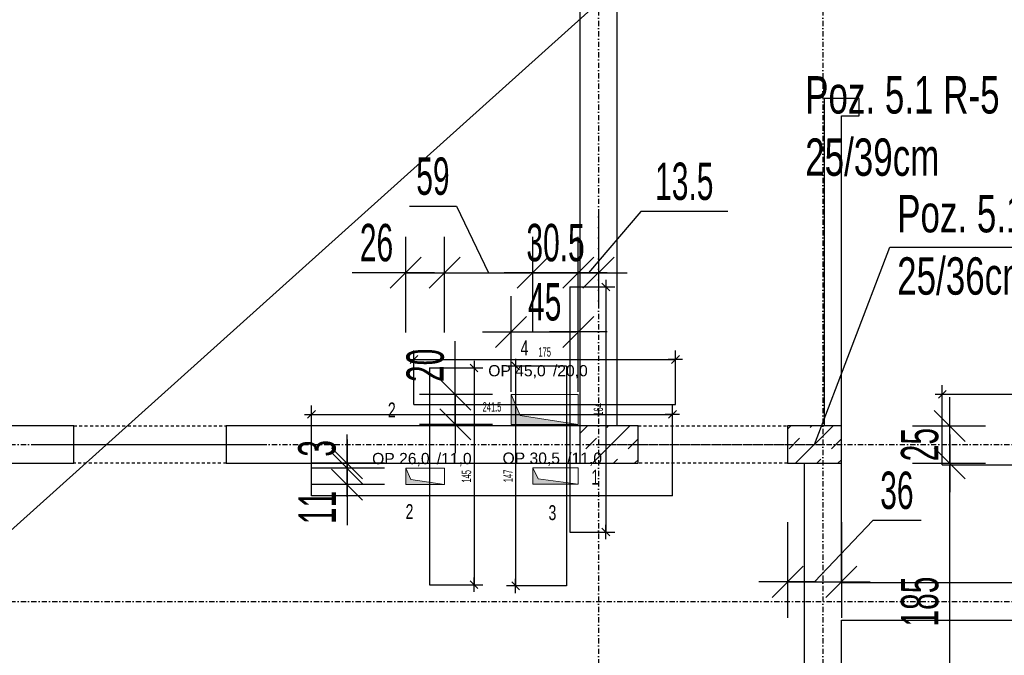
# Model space of a CAD drawing. Header units: millimetres. Extents: x 4959 to 18685, y -2779 to 1721.
# Tile 37 of 41: x 16785 to 17444, y -298 to 127. Entities that reach past the tile are written whole.
import ezdxf

# ---------------------------------------------------------------- set-up
doc = ezdxf.new("R2010")
doc.units = ezdxf.units.MM
doc.header["$LTSCALE"] = 10
doc.linetypes.add('MO', pattern=[0.7, 0.35, -0.17, 0.01, -0.17])
doc.linetypes.add('MP', pattern=[0.36, 0.2, -0.16])
for name, color, linetype in [('BA_szr', 1, 'Continuous'), ('BA_wym', 1, 'Continuous'), ('BD_lpm', 1, 'MP'), ('BD_osm', 1, 'MO'), ('BD_wic', 1, 'Continuous'), ('BD_wig', 3, 'Continuous'), ('BZ_odn', 1, 'Continuous'), ('BZ_txs', 2, 'Continuous')]:
    doc.layers.add(name, color=color, linetype=linetype)
doc.layers.add('Nowe_A-Przebicia_Nr_pióra__1', color=7, linetype='Continuous', lineweight=13)
doc.layers.add('Nowe_A-Przebicia_Nr_pióra__102', color=7, linetype='Continuous', lineweight=5, true_color=0xcccccc)
doc.styles.add('BIKTS', font='bikromsw.shx', dxfattribs={"width": 0.8})
doc.styles.add('BIKWYM', font='bikromsw.shx', dxfattribs={"width": 0.6})
doc.styles.add('STYL_AUTOMATYCZNY_1', font='arial.ttf')
doc.dimstyles.new('BA_KR_100_cm', dxfattribs={"dimtxt": 25, "dimasz": 1.666667, "dimexe": 24, "dimexo": 0, "dimgap": 0, "dimtad": 0, "dimdec": 1, "dimrnd": 0.5, "dimzin": 9, "dimdsep": 46, "dimtxsty": 'BIKWYM', "dimblk": 'WYM-KR', "dimcen": 0, "dimdle": 20, "dimclrd": 256, "dimclre": 256, "dimclrt": 2, "dimadec": 0, "dimazin": 0, "dimtfac": 0.033333, "dimtdec": 1, "dimtmove": 0, "dimatfit": 3, "dimldrblk": 'WYM-KR', "dimfxl": 25, "dimfxlon": 1, "dimtvp": 0.8, "dimtolj": 1, "dimarcsym": 0})
doc.dimstyles.new('BA_KR_25_cm', dxfattribs={"dimscale": 0.25, "dimtxt": 25, "dimasz": 1.666667, "dimexe": 24, "dimexo": 0, "dimgap": 0, "dimtad": 0, "dimdec": 1, "dimrnd": 0.5, "dimzin": 9, "dimdsep": 46, "dimtxsty": 'BIKWYM', "dimblk": 'WYM-KR', "dimcen": 0, "dimdle": 20, "dimclrd": 256, "dimclre": 256, "dimclrt": 7, "dimadec": 0, "dimazin": 0, "dimtfac": 0.033333, "dimtdec": 1, "dimtmove": 0, "dimatfit": 3, "dimldrblk": 'WYM-KR', "dimfxl": 1, "dimtvp": 0.8, "dimtolj": 1, "dimarcsym": 0})
doc.dimstyles.new('BZ_ST_100_cm', dxfattribs={"dimtxt": 25, "dimasz": 1.666667, "dimexe": 24, "dimexo": 0, "dimgap": 0, "dimtad": 0, "dimdec": 1, "dimrnd": 0.5, "dimdsep": 46, "dimtxsty": 'BIKWYM', "dimblk": 'WYM-ST', "dimcen": 0, "dimdle": 20, "dimclrd": 256, "dimclre": 256, "dimclrt": 7, "dimadec": 0, "dimazin": 0, "dimtfac": 0.033333, "dimtdec": 1, "dimtix": 1, "dimtmove": 2, "dimatfit": 3, "dimldrblk": 'WYM-ST', "dimfxl": 25, "dimfxlon": 1, "dimtvp": 0.8, "dimtolj": 1, "dimtzin": 0, "dimarcsym": 0})

# ---------------------------------------------------------------- blocks, each defined once
blk = doc.blocks.new('WYM-KR')
at = {"color": 7, "linetype": 'ByBlock'}
blk.add_line((6.24, 6.24), (-6.24, -6.24), dxfattribs=at)
at = {"linetype": 'ByBlock'}
blk.add_line((11.52, 0), (-11.52, 0), dxfattribs=at)
blk = doc.blocks.new('*D429')
at = {"layer": 'BA_wym', "lineweight": -2}
for p, q in [((17298.96, -208.7), (17298.96, -272.7)), ((17355.91, -207.61), (17316.96, -248.7)), ((17334.96, -208.7), (17334.96, -272.7)), ((17388.29, -207.61), (17355.91, -207.61)), ((17297.29, -248.7), (17295.63, -248.7)), ((17298.96, -248.7), (17334.96, -248.7)), ((17336.63, -248.7), (17338.29, -248.7))]:
    blk.add_line(p, q, dxfattribs=at)
at = {"layer": 'Defpoints', "color": 0}
for p in [(17298.96, -169.39), (17334.96, -169.39), (17334.96, -248.7)]:
    blk.add_point(p, dxfattribs=at)
at = {"layer": 'BA_wym', "lineweight": -2, "xscale": 1.666666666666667, "yscale": 1.666666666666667, "zscale": 1.666666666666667}
blk.add_blockref('WYM-KR', (17298.96, -248.7), dxfattribs=at)
at = {"layer": 'BA_wym', "lineweight": -2, "xscale": 1.666666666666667, "yscale": 1.666666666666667, "zscale": 1.666666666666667, "rotation": 180}
blk.add_blockref('WYM-KR', (17334.96, -248.7), dxfattribs=at)
at = {"layer": 'BA_wym', "color": 2, "insert": (17372.1, -187.61), "char_height": 25, "attachment_point": 5, "style": 'BIKWYM'}
blk.add_mtext('\\A1;36', dxfattribs=at)
blk = doc.blocks.new('*D435')
at = {"layer": 'BA_wym', "lineweight": -2}
for p, q in [((17382.48, -144.39), (17431.48, -144.39)), ((17407.48, -142.72), (17407.48, -141.05)), ((17407.48, -169.39), (17407.48, -144.39)), ((17382.48, -169.39), (17431.48, -169.39)), ((17407.48, -171.05), (17407.48, -172.72))]:
    blk.add_line(p, q, dxfattribs=at)
at = {"layer": 'Defpoints', "color": 0}
for p in [(17334.96, -144.39), (17407.48, -144.39), (17334.96, -169.39)]:
    blk.add_point(p, dxfattribs=at)
at = {"layer": 'BA_wym', "lineweight": -2, "xscale": 1.666666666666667, "yscale": 1.666666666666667, "zscale": 1.666666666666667}
for p, rotation in [((17407.48, -144.39), 270), ((17407.48, -169.39), 90)]:
    blk.add_blockref('WYM-KR', p, dxfattribs=dict(at, rotation=rotation))
at = {"layer": 'BA_wym', "color": 2, "insert": (17387.48, -156.89), "char_height": 25, "attachment_point": 5, "rotation": 90, "style": 'BIKWYM'}
blk.add_mtext('\\A1;25', dxfattribs=at)
blk = doc.blocks.new('*D436')
at = {"layer": 'BA_wym', "lineweight": -2}
for p, q in [((17382.48, -169.39), (17431.48, -169.39)), ((17407.48, -352.72), (17407.48, -171.05)), ((17382.48, -354.39), (17431.48, -354.39))]:
    blk.add_line(p, q, dxfattribs=at)
at = {"layer": 'Defpoints', "color": 0}
for p in [(17334.96, -169.39), (17407.48, -169.39), (17334.96, -354.39)]:
    blk.add_point(p, dxfattribs=at)
at = {"layer": 'BA_wym', "lineweight": -2, "xscale": 1.666666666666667, "yscale": 1.666666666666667, "zscale": 1.666666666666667}
for p, rotation in [((17407.48, -169.39), 90), ((17407.48, -354.39), 270)]:
    blk.add_blockref('WYM-KR', p, dxfattribs=dict(at, rotation=rotation))
at = {"layer": 'BA_wym', "color": 2, "insert": (17387.48, -261.89), "char_height": 25, "attachment_point": 5, "rotation": 90, "style": 'BIKWYM'}
blk.add_mtext('\\A1;185', dxfattribs=at)
blk = doc.blocks.new('WYM-ST')
blk.add_hatch(color=256).paths.add_polyline_path([(-13, 2.88), (0, 0), (-13, -2.88)])
blk.add_lwpolyline([(0, 0), (-13, 2.88), (-13, -2.88), (0, 0)])
blk = doc.blocks.new('*D473')
at = {"layer": 'BA_wym', "lineweight": -2}
for p, q in [((17113.96, -121.52), (17113.96, -57.52)), ((17158.96, -121.52), (17158.96, -57.52)), ((17115.63, -81.52), (17157.29, -81.52))]:
    blk.add_line(p, q, dxfattribs=at)
at = {"layer": 'Defpoints', "color": 0}
for p in [(17158.96, -81.52), (17113.96, -123.39), (17158.96, -123.39)]:
    blk.add_point(p, dxfattribs=at)
at = {"layer": 'BA_wym', "lineweight": -2, "xscale": 1.666666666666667, "yscale": 1.666666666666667, "zscale": 1.666666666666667, "rotation": 180}
blk.add_blockref('WYM-KR', (17113.96, -81.52), dxfattribs=at)
at = {"layer": 'BA_wym', "lineweight": -2, "xscale": 1.666666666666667, "yscale": 1.666666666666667, "zscale": 1.666666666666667}
blk.add_blockref('WYM-KR', (17158.96, -81.52), dxfattribs=at)
at = {"layer": 'BA_wym', "color": 2, "insert": (17136.46, -61.52), "char_height": 25, "attachment_point": 5, "style": 'BIKWYM'}
blk.add_mtext('\\A1;45', dxfattribs=at)
blk = doc.blocks.new('*D474')
at = {"layer": 'BA_wym', "lineweight": -2}
for p, q in [((17043.46, -81.91), (17043.46, -17.91)), ((17069.46, -81.91), (17069.46, -17.91)), ((17041.79, -41.91), (17007.75, -41.91)), ((17043.46, -41.91), (17069.46, -41.91)), ((17071.13, -41.91), (17072.79, -41.91))]:
    blk.add_line(p, q, dxfattribs=at)
at = {"layer": 'Defpoints', "color": 0}
for p in [(17069.46, -41.91), (17043.46, -183.64), (17069.46, -183.61)]:
    blk.add_point(p, dxfattribs=at)
at = {"layer": 'BA_wym', "lineweight": -2, "xscale": 1.666666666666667, "yscale": 1.666666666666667, "zscale": 1.666666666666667}
blk.add_blockref('WYM-KR', (17043.46, -41.91), dxfattribs=at)
at = {"layer": 'BA_wym', "lineweight": -2, "xscale": 1.666666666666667, "yscale": 1.666666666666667, "zscale": 1.666666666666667, "rotation": 180}
blk.add_blockref('WYM-KR', (17069.46, -41.91), dxfattribs=at)
at = {"layer": 'BA_wym', "color": 2, "insert": (17023.94, -21.91), "char_height": 25, "attachment_point": 5, "style": 'BIKWYM'}
blk.add_mtext('\\A1;26', dxfattribs=at)
blk = doc.blocks.new('*D475')
at = {"layer": 'BA_wym', "lineweight": -2}
for p, q in [((17045.96, 2.54), (17077.39, 2.54)), ((17077.39, 2.54), (17098.96, -41.91)), ((17069.46, -81.91), (17069.46, -17.91)), ((17128.46, -81.91), (17128.46, -17.91)), ((17071.13, -41.91), (17126.79, -41.91))]:
    blk.add_line(p, q, dxfattribs=at)
at = {"layer": 'Defpoints', "color": 0}
for p in [(17128.46, -41.91), (17069.46, -183.61), (17128.46, -183.36)]:
    blk.add_point(p, dxfattribs=at)
at = {"layer": 'BA_wym', "lineweight": -2, "xscale": 1.666666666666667, "yscale": 1.666666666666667, "zscale": 1.666666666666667, "rotation": 180}
blk.add_blockref('WYM-KR', (17069.46, -41.91), dxfattribs=at)
at = {"layer": 'BA_wym', "lineweight": -2, "xscale": 1.666666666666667, "yscale": 1.666666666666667, "zscale": 1.666666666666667}
blk.add_blockref('WYM-KR', (17128.46, -41.91), dxfattribs=at)
at = {"layer": 'BA_wym', "color": 2, "insert": (17061.68, 22.54), "char_height": 25, "attachment_point": 5, "style": 'BIKWYM'}
blk.add_mtext('\\A1;59', dxfattribs=at)
blk = doc.blocks.new('*D476')
at = {"layer": 'BA_wym', "lineweight": -2}
for p, q in [((17128.46, -81.91), (17128.46, -17.91)), ((17158.96, -81.91), (17158.96, -17.91)), ((17126.79, -41.91), (17125.13, -41.91)), ((17128.46, -41.91), (17158.96, -41.91)), ((17160.63, -41.91), (17162.3, -41.91))]:
    blk.add_line(p, q, dxfattribs=at)
at = {"layer": 'Defpoints', "color": 0}
for p in [(17158.96, -41.91), (17158.96, -172.36), (17128.46, -183.36)]:
    blk.add_point(p, dxfattribs=at)
at = {"layer": 'BA_wym', "lineweight": -2, "xscale": 1.666666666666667, "yscale": 1.666666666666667, "zscale": 1.666666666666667}
blk.add_blockref('WYM-KR', (17128.46, -41.91), dxfattribs=at)
at = {"layer": 'BA_wym', "lineweight": -2, "xscale": 1.666666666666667, "yscale": 1.666666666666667, "zscale": 1.666666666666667, "rotation": 180}
blk.add_blockref('WYM-KR', (17158.96, -41.91), dxfattribs=at)
at = {"layer": 'BA_wym', "color": 2, "insert": (17143.71, -21.91), "char_height": 25, "attachment_point": 5, "style": 'BIKWYM'}
blk.add_mtext('\\A1;30.5', dxfattribs=at)
blk = doc.blocks.new('*D477')
at = {"layer": 'BA_wym', "lineweight": -2}
for p, q in [((17200.8, -0.9), (17165.71, -41.91)), ((17172.46, -1.91), (17172.46, -65.91)), ((17258.89, -0.9), (17200.8, -0.9)), ((17158.96, -81.91), (17158.96, -17.91)), ((17157.3, -41.91), (17155.63, -41.91)), ((17158.96, -41.91), (17172.46, -41.91)), ((17174.13, -41.91), (17175.79, -41.91))]:
    blk.add_line(p, q, dxfattribs=at)
at = {"layer": 'Defpoints', "color": 0}
for p in [(17172.46, 48.03), (17172.46, -41.91), (17158.96, -172.36)]:
    blk.add_point(p, dxfattribs=at)
at = {"layer": 'BA_wym', "lineweight": -2, "xscale": 1.666666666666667, "yscale": 1.666666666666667, "zscale": 1.666666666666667}
blk.add_blockref('WYM-KR', (17158.96, -41.91), dxfattribs=at)
at = {"layer": 'BA_wym', "lineweight": -2, "xscale": 1.666666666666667, "yscale": 1.666666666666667, "zscale": 1.666666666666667, "rotation": 180}
blk.add_blockref('WYM-KR', (17172.46, -41.91), dxfattribs=at)
at = {"layer": 'BA_wym', "color": 2, "insert": (17229.84, 19.1), "char_height": 25, "attachment_point": 5, "style": 'BIKWYM'}
blk.add_mtext('\\A1;13.5', dxfattribs=at)
blk = doc.blocks.new('*D478')
at = {"layer": 'BA_wym', "lineweight": -2}
for p, q in [((17004.24, -170.94), (17004.24, -169.27)), ((17029.24, -172.61), (16980.24, -172.61)), ((17004.24, -172.61), (17004.24, -183.64)), ((17029.24, -183.64), (16980.24, -183.64)), ((17004.24, -185.3), (17004.24, -210.78))]:
    blk.add_line(p, q, dxfattribs=at)
at = {"layer": 'Defpoints', "color": 0}
for p in [(17044.24, -172.61), (17004.24, -183.64), (17044.24, -183.64)]:
    blk.add_point(p, dxfattribs=at)
at = {"layer": 'BA_wym', "lineweight": -2, "xscale": 1.666666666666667, "yscale": 1.666666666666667, "zscale": 1.666666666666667}
for p, rotation in [((17004.24, -172.61), 270), ((17004.24, -183.64), 90)]:
    blk.add_blockref('WYM-KR', p, dxfattribs=dict(at, rotation=rotation))
at = {"layer": 'BA_wym', "color": 2, "insert": (16984.24, -198.88), "char_height": 25, "attachment_point": 5, "rotation": 90, "style": 'BIKWYM'}
blk.add_mtext('\\A1;11', dxfattribs=at)
blk = doc.blocks.new('*D479')
at = {"layer": 'BA_wym', "lineweight": -2}
for p, q in [((17004.24, -167.72), (17004.24, -152.72)), ((17029.24, -169.39), (16980.24, -169.39)), ((17004.24, -172.61), (17004.24, -169.39)), ((17029.24, -172.61), (16980.24, -172.61)), ((17004.24, -174.27), (17004.24, -175.94))]:
    blk.add_line(p, q, dxfattribs=at)
at = {"layer": 'Defpoints', "color": 0}
for p in [(17004.24, -169.39), (17044.24, -169.39), (17044.24, -172.61)]:
    blk.add_point(p, dxfattribs=at)
at = {"layer": 'BA_wym', "lineweight": -2, "xscale": 1.666666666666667, "yscale": 1.666666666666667, "zscale": 1.666666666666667}
for p, rotation in [((17004.24, -169.39), 270), ((17004.24, -172.61), 90)]:
    blk.add_blockref('WYM-KR', p, dxfattribs=dict(at, rotation=rotation))
at = {"layer": 'BA_wym', "color": 2, "insert": (16984.24, -159.39), "char_height": 25, "attachment_point": 5, "rotation": 90, "style": 'BIKWYM'}
blk.add_mtext('\\A1;3', dxfattribs=at)
blk = doc.blocks.new('*D480')
at = {"layer": 'BA_wym', "lineweight": -2}
for p, q in [((17076.63, -121.72), (17076.63, -87.67)), ((17101.63, -123.39), (17052.63, -123.39)), ((17076.63, -143.39), (17076.63, -123.39)), ((17101.63, -143.39), (17052.63, -143.39)), ((17076.63, -145.05), (17076.63, -146.72))]:
    blk.add_line(p, q, dxfattribs=at)
at = {"layer": 'Defpoints', "color": 0}
for p in [(17076.63, -123.39), (17116.63, -123.39), (17116.63, -143.39)]:
    blk.add_point(p, dxfattribs=at)
at = {"layer": 'BA_wym', "lineweight": -2, "xscale": 1.666666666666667, "yscale": 1.666666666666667, "zscale": 1.666666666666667}
for p, rotation in [((17076.63, -123.39), 270), ((17076.63, -143.39), 90)]:
    blk.add_blockref('WYM-KR', p, dxfattribs=dict(at, rotation=rotation))
at = {"layer": 'BA_wym', "color": 2, "insert": (17056.63, -103.86), "char_height": 25, "attachment_point": 5, "rotation": 90, "style": 'BIKWYM'}
blk.add_mtext('\\A1;20', dxfattribs=at)
blk = doc.blocks.new('*D511')
at = {"layer": 'BD_wic', "lineweight": -2}
for p, q in [((17402.46, -170.33), (17402.46, -117.17)), ((17604.96, -170.33), (17604.96, -117.17)), ((17402.88, -123.17), (17604.54, -123.17))]:
    blk.add_line(p, q, dxfattribs=at)
at = {"layer": 'Defpoints', "color": 0}
for p in [(17604.96, -123.17), (17402.46, -170.33), (17604.96, -170.33)]:
    blk.add_point(p, dxfattribs=at)
at = {"layer": 'BD_wic', "lineweight": -2, "xscale": 0.4166666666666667, "yscale": 0.4166666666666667, "zscale": 0.4166666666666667, "rotation": 180}
blk.add_blockref('WYM-KR', (17402.46, -123.17), dxfattribs=at)
at = {"layer": 'BD_wic', "lineweight": -2, "xscale": 0.4166666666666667, "yscale": 0.4166666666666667, "zscale": 0.4166666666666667}
blk.add_blockref('WYM-KR', (17604.96, -123.17), dxfattribs=at)
at = {"layer": 'BD_wic', "color": 7, "insert": (17503.71, -118.17), "char_height": 6.25, "attachment_point": 5, "style": 'BIKWYM'}
blk.add_mtext('\\A1;202.5', dxfattribs=at)
blk = doc.blocks.new('*D524')
at = {"layer": 'BD_wic', "lineweight": -2}
for p, q in [((17153.35, -51.39), (17183.39, -51.39)), ((17177.39, -51.8), (17177.39, -214.97)), ((17153.35, -215.39), (17183.39, -215.39))]:
    blk.add_line(p, q, dxfattribs=at)
at = {"layer": 'Defpoints', "color": 0}
for p in [(17153.35, -51.39), (17153.35, -215.39), (17177.39, -215.39)]:
    blk.add_point(p, dxfattribs=at)
at = {"layer": 'BD_wic', "lineweight": -2, "xscale": 0.4166666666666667, "yscale": 0.4166666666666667, "zscale": 0.4166666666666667}
for p, rotation in [((17177.39, -51.39), 90), ((17177.39, -215.39), 270)]:
    blk.add_blockref('WYM-KR', p, dxfattribs=dict(at, rotation=rotation))
at = {"layer": 'BD_wic', "color": 7, "insert": (17172.39, -133.39), "char_height": 6.25, "attachment_point": 5, "rotation": 90, "style": 'BIKWYM'}
blk.add_mtext('\\A1;164', dxfattribs=at)
blk = doc.blocks.new('*D525')
at = {"layer": 'BD_wic', "lineweight": -2}
for p, q in [((17048.96, -130.04), (17048.96, -93.91)), ((17223.96, -130.04), (17223.96, -93.91)), ((17049.38, -99.91), (17223.54, -99.91))]:
    blk.add_line(p, q, dxfattribs=at)
at = {"layer": 'Defpoints', "color": 0}
for p in [(17223.96, -99.91), (17048.96, -130.04), (17223.96, -130.04)]:
    blk.add_point(p, dxfattribs=at)
at = {"layer": 'BD_wic', "lineweight": -2, "xscale": 0.4166666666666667, "yscale": 0.4166666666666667, "zscale": 0.4166666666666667, "rotation": 180}
blk.add_blockref('WYM-KR', (17048.96, -99.91), dxfattribs=at)
at = {"layer": 'BD_wic', "lineweight": -2, "xscale": 0.4166666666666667, "yscale": 0.4166666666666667, "zscale": 0.4166666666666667}
blk.add_blockref('WYM-KR', (17223.96, -99.91), dxfattribs=at)
at = {"layer": 'BD_wic', "color": 7, "insert": (17136.46, -94.91), "char_height": 6.25, "attachment_point": 5, "style": 'BIKWYM'}
blk.add_mtext('\\A1;175', dxfattribs=at)
blk = doc.blocks.new('*D526')
at = {"layer": 'BD_wic', "lineweight": -2}
for p, q in [((17059.28, -105.61), (17095.18, -105.61)), ((17089.18, -106.02), (17089.18, -250.19)), ((17059.28, -250.61), (17095.18, -250.61))]:
    blk.add_line(p, q, dxfattribs=at)
at = {"layer": 'Defpoints', "color": 0}
for p in [(17059.28, -105.61), (17059.28, -250.61), (17089.18, -250.61)]:
    blk.add_point(p, dxfattribs=at)
at = {"layer": 'BD_wic', "lineweight": -2, "xscale": 0.4166666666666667, "yscale": 0.4166666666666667, "zscale": 0.4166666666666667}
for p, rotation in [((17089.18, -105.61), 90), ((17089.18, -250.61), 270)]:
    blk.add_blockref('WYM-KR', p, dxfattribs=dict(at, rotation=rotation))
at = {"layer": 'BD_wic', "color": 7, "insert": (17084.18, -178.11), "char_height": 6.25, "attachment_point": 5, "rotation": 90, "style": 'BIKWYM'}
blk.add_mtext('\\A1;145', dxfattribs=at)
blk = doc.blocks.new('*D527')
at = {"layer": 'BD_wic', "lineweight": -2}
for p, q in [((17150.95, -104.36), (17110.97, -104.36)), ((17116.97, -104.77), (17116.97, -250.94)), ((17150.95, -251.36), (17110.97, -251.36))]:
    blk.add_line(p, q, dxfattribs=at)
at = {"layer": 'Defpoints', "color": 0}
for p in [(17150.95, -104.36), (17116.97, -251.36), (17150.95, -251.36)]:
    blk.add_point(p, dxfattribs=at)
at = {"layer": 'BD_wic', "lineweight": -2, "xscale": 0.4166666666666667, "yscale": 0.4166666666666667, "zscale": 0.4166666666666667}
for p, rotation in [((17116.97, -104.36), 90), ((17116.97, -251.36), 270)]:
    blk.add_blockref('WYM-KR', p, dxfattribs=dict(at, rotation=rotation))
at = {"layer": 'BD_wic', "color": 7, "insert": (17111.97, -177.86), "char_height": 6.25, "attachment_point": 5, "rotation": 90, "style": 'BIKWYM'}
blk.add_mtext('\\A1;147', dxfattribs=at)
blk = doc.blocks.new('*D528')
at = {"layer": 'BD_wic', "lineweight": -2}
for p, q in [((16980.46, -191.11), (16980.46, -130.68)), ((17221.96, -191.11), (17221.96, -130.68)), ((16980.88, -136.68), (17221.54, -136.68))]:
    blk.add_line(p, q, dxfattribs=at)
at = {"layer": 'Defpoints', "color": 0}
for p in [(17221.96, -136.68), (16980.46, -191.11), (17221.96, -191.11)]:
    blk.add_point(p, dxfattribs=at)
at = {"layer": 'BD_wic', "lineweight": -2, "xscale": 0.4166666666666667, "yscale": 0.4166666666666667, "zscale": 0.4166666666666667, "rotation": 180}
blk.add_blockref('WYM-KR', (16980.46, -136.68), dxfattribs=at)
at = {"layer": 'BD_wic', "lineweight": -2, "xscale": 0.4166666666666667, "yscale": 0.4166666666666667, "zscale": 0.4166666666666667}
blk.add_blockref('WYM-KR', (17221.96, -136.68), dxfattribs=at)
at = {"layer": 'BD_wic', "color": 7, "insert": (17101.21, -131.68), "char_height": 6.25, "attachment_point": 5, "style": 'BIKWYM'}
blk.add_mtext('\\A1;241.5', dxfattribs=at)

msp = doc.modelspace()

# ---------------------------------------------------------------- hatches: boundary and pattern name
at = {"layer": 'BA_szr'}
h = msp.add_hatch(dxfattribs=at)
h.set_pattern_fill('BIK_ZELBET', color=256, scale=100, angle=45, pattern_type=2)
h.set_pattern_definition([(45, (5546.184, -1213.24), (-14.142136, 14.142136), []), (45, (5539.113, -1206.168), (-14.142136, 14.142136), [10, -10])])
h.paths.add_polyline_path([(17159.96, -169.39), (17198.96, -169.39), (17198.96, -144.39), (17159.96, -144.39)])
h = msp.add_hatch(dxfattribs=at)
h.set_pattern_fill('BIK_ZELBET', color=256, scale=100, angle=45, pattern_type=2)
h.set_pattern_definition([(45, (5682.183, -1213.24), (-14.142136, 14.142136), []), (45, (5675.112, -1206.168), (-14.142136, 14.142136), [10, -10])])
h.paths.add_polyline_path([(17298.96, -169.39), (17334.96, -169.39), (17334.96, -144.39), (17298.96, -144.39)])
at = {"layer": 'Nowe_A-Przebicia_Nr_pióra__102', "linetype": 'Continuous', "lineweight": 5, "true_color": 0xcccccc}
for points in [[(17158.96, -143.39), (17113.96, -143.39), (17113.96, -123.39), (17120.02, -137.33)], [(17069.46, -183.61), (17043.46, -183.61), (17043.46, -172.61), (17046.88, -180.19)], [(17158.96, -183.36), (17128.46, -183.36), (17128.46, -172.36), (17132.16, -179.66)]]:
    msp.add_hatch(color=254, dxfattribs=at).paths.add_polyline_path(points)

# ---------------------------------------------------------------- linework, layer by layer
at = {"layer": 'BD_lpm'}
for points in [[(16923.46, -169.39), (16821.46, -169.39), (16821.46, -144.39), (16923.46, -144.39)], [(17298.96, -169.39), (17198.96, -169.39), (17198.96, -144.39), (17298.96, -144.39)]]:
    msp.add_lwpolyline(points, close=True, dxfattribs=at)
at = {"layer": 'BD_osm', "color": 5}
for p, q in [((16796.46, -156.89), (16948.46, -156.89)), ((17173.96, -156.89), (17323.96, -156.89))]:
    msp.add_line(p, q, dxfattribs=at)
at = {"layer": 'BD_osm'}
for points in [[(17172.46, 1106.61), (17172.46, -1765.84)], [(17322.46, 1106.61), (17322.46, -1765.84)], [(14909.96, -156.89), (18234.96, -156.89)], [(14909.96, -261.89), (18234.96, -261.89)]]:
    msp.add_lwpolyline(points, dxfattribs=at)
at = {"layer": 'BD_wic', "color": 5}
for p, q in [((14482.16, -2278.36), (18684.72, 1497.78)), ((17153.35, -51.39), (17153.35, -215.39)), ((17150.95, -104.36), (17150.95, -251.36)), ((17059.28, -105.61), (17059.28, -250.61)), ((17048.96, -130.04), (17223.96, -130.04)), ((17402.46, -170.33), (17604.96, -170.33)), ((17221.96, -191.11), (16980.46, -191.11))]:
    msp.add_line(p, q, dxfattribs=at)
at = {"layer": 'BD_wic'}
msp.add_lwpolyline([(17334.96, -144.39), (17334.96, 63.11), (17346.96, 63.11), (17346.96, 74.61), (17323.46, 74.61), (17323.46, -144.39)], dxfattribs=at)
at = {"layer": 'BD_wig'}
for points in [[(17232.46, 670.61), (17232.46, 695.61), (17184.96, 695.61), (17184.96, 746.61), (17159.96, 746.61), (17159.96, 695.61), (17095.46, 695.61), (17095.46, 670.61), (17159.96, 670.61), (17159.96, -144.39), (16923.46, -144.39), (16923.46, -169.39), (17198.96, -169.39), (17198.96, -144.39), (17184.96, -144.39), (17184.96, 670.61), (17232.46, 670.61)], [(16168.96, -169.39), (16821.46, -169.39), (16821.46, -144.39), (16584.96, -144.39)], [(17849.96, -411.89), (17874.96, -411.89), (17874.96, -151.89), (17849.96, -151.89), (17849.96, -249.39), (17334.96, -249.39), (17334.96, -144.39), (17298.96, -144.39), (17298.96, -169.39), (17309.96, -169.39), (17309.96, -354.39), (17298.96, -354.39), (17298.96, -379.39), (17334.96, -379.39), (17334.96, -274.39), (17849.96, -274.39), (17849.96, -411.89)]]:
    msp.add_lwpolyline(points, dxfattribs=at)
for points in [[(17159.96, -169.39), (17198.96, -169.39), (17198.96, -144.39), (17159.96, -144.39)], [(17298.96, -169.39), (17334.96, -169.39), (17334.96, -144.39), (17298.96, -144.39)]]:
    msp.add_lwpolyline(points, close=True, dxfattribs=at)
at = {"layer": 'Nowe_A-Przebicia_Nr_pióra__1', "color": 7, "linetype": 'Continuous', "lineweight": 13}
for p, q in [((17120.02, -137.33), (17113.96, -123.39)), ((17113.96, -123.39), (17158.96, -123.39)), ((17113.96, -143.39), (17113.96, -123.39)), ((17158.96, -123.39), (17158.96, -143.39)), ((17158.96, -143.39), (17120.02, -137.33)), ((17158.96, -143.39), (17113.96, -143.39)), ((17046.88, -180.19), (17043.46, -172.61)), ((17043.46, -172.61), (17069.46, -172.61)), ((17043.46, -183.61), (17043.46, -172.61)), ((17069.46, -172.61), (17069.46, -183.61)), ((17132.16, -179.66), (17128.46, -172.36)), ((17128.46, -172.36), (17158.96, -172.36)), ((17128.46, -183.36), (17128.46, -172.36)), ((17158.96, -172.36), (17158.96, -183.36)), ((17069.46, -183.61), (17043.46, -183.61)), ((17069.46, -183.61), (17046.88, -180.19)), ((17158.96, -183.36), (17128.46, -183.36)), ((17158.96, -183.36), (17132.16, -179.66))]:
    msp.add_line(p, q, dxfattribs=at)

# ---------------------------------------------------------------- texts
at = {"layer": 'BZ_txs', "char_height": 25, "width": 452.0462, "attachment_point": 1, "style": 'BIKTS'}
for s, insert in [('{\\W0.7;Poz. 5.1 R-5\\P\\A1;25/39cm}', (17310.73, 89.6)), ('{\\Fbikromsw.shx|c1;\\W0.7;Poz. 5.1 R-4\\P\\A1;25/36cm}', (17372.28, 10.1))]:
    msp.add_mtext(s, dxfattribs=dict(at, insert=insert))
at = {"layer": 'BZ_txs', "color": 3, "char_height": 10, "width": 452.0462, "attachment_point": 1, "style": 'BIKTS'}
for s, insert in [('{\\W0.7;4}', (17120.3, -87.2)), ('{\\W0.7;2}', (17031.57, -128.68)), ('{\\W0.7;1}', (17167.69, -173.73)), ('{\\W0.7;2}', (17043.4, -196.7)), ('{\\W0.7;3}', (17139.02, -197.39))]:
    msp.add_mtext(s, dxfattribs=dict(at, insert=insert))
at = {"layer": 'Nowe_A-Przebicia_Nr_pióra__1', "color": 7, "lineweight": 13, "style": 'STYL_AUTOMATYCZNY_1'}
for s, p in [('OP 45,0', (17098.69, -111.18)), (' /20,0', (17139.05, -111.18)), ('OP 26,0', (17021, -169.94)), (' /11,0', (17061.36, -169.94)), ('OP 30,5', (17108.25, -169.69)), (' /11,0', (17148.61, -169.69))]:
    msp.add_text(s, height=7.5, dxfattribs=at).set_placement(p)

# ---------------------------------------------------------------- dimensions: what is measured, and where the dimension line sits
at = {"layer": 'BA_wym'}
for base, p1, p2, override, picture, middle in [((17172.46, -41.91), (17158.96, -172.36), (17172.46, 48.03), {"dimtmove": 1, "dimatfit": 1, "dimfxl": 40}, '*D477', (17200.8, -0.9)), ((17128.46, -41.91), (17069.46, -183.61), (17128.46, -183.36), {"dimtmove": 1, "dimatfit": 1, "dimfxl": 40}, '*D475', (17077.39, 2.54)), ((17069.46, -41.91), (17043.46, -183.64), (17069.46, -183.61), {"dimatfit": 1, "dimfxl": 40}, '*D474', (17023.94, -41.91)), ((17158.96, -41.91), (17128.46, -183.36), (17158.96, -172.36), {"dimtmove": 0, "dimatfit": 1, "dimfxl": 40}, '*D476', (17143.71, -41.91)), ((17334.96, -248.7), (17298.96, -169.39), (17334.96, -169.39), {"dimtmove": 1, "dimatfit": 1, "dimfxl": 40}, '*D429', (17355.91, -207.61))]:
    dim = msp.add_linear_dim(base=base, p1=p1, p2=p2, dimstyle='BA_KR_100_cm', override=override, dxfattribs=at)
    dim.commit()
    dim.dimension.update_dxf_attribs({"geometry": picture, "text_midpoint": middle, "dimtype": 160})
dim = msp.add_linear_dim(base=(17158.96, -81.52), p1=(17113.96, -123.39), p2=(17158.96, -123.39), dimstyle='BA_KR_100_cm', override={"dimatfit": 1, "dimfxl": 40}, dxfattribs=at)
dim.commit()
dim.dimension.update_dxf_attribs({"geometry": '*D473', "text_midpoint": (17136.46, -61.52)})
for base, p1, p2, picture, middle in [((17076.63, -123.39), (17116.63, -143.39), (17116.63, -123.39), '*D480', (17056.63, -103.86)), ((17004.24, -169.39), (17044.24, -172.61), (17044.24, -169.39), '*D479', (16984.24, -159.39)), ((17407.48, -169.39), (17334.96, -354.39), (17334.96, -169.39), '*D436', (17387.48, -261.89)), ((17004.24, -183.64), (17044.24, -172.61), (17044.24, -183.64), '*D478', (16984.24, -198.88))]:
    dim = msp.add_linear_dim(base=base, p1=p1, p2=p2, angle=90, dimstyle='BA_KR_100_cm', override={"dimatfit": 1}, dxfattribs=at)
    dim.commit()
    dim.dimension.update_dxf_attribs({"geometry": picture, "text_midpoint": middle})
dim = msp.add_linear_dim(base=(17407.48, -144.39), p1=(17334.96, -169.39), p2=(17334.96, -144.39), angle=90, dimstyle='BA_KR_100_cm', override={"dimatfit": 1}, dxfattribs=at)
dim.commit()
dim.dimension.update_dxf_attribs({"geometry": '*D435', "text_midpoint": (17407.48, -156.89), "dimtype": 160})
at = {"layer": 'BD_wic', "color": 5}
for base, p1, p2, picture, middle in [((17177.39, -215.39), (17153.35, -51.39), (17153.35, -215.39), '*D524', (17172.39, -133.39)), ((17089.18, -250.61), (17059.28, -105.61), (17059.28, -250.61), '*D526', (17084.18, -178.11)), ((17116.97, -251.36), (17150.95, -104.36), (17150.95, -251.36), '*D527', (17111.97, -177.86))]:
    dim = msp.add_linear_dim(base=base, p1=p1, p2=p2, angle=90, dimstyle='BA_KR_25_cm', dxfattribs=at)
    dim.commit()
    dim.dimension.update_dxf_attribs({"geometry": picture, "text_midpoint": middle})
for base, p1, p2, picture, middle in [((17223.96, -99.91), (17048.96, -130.04), (17223.96, -130.04), '*D525', (17136.46, -94.91)), ((17604.96, -123.17), (17402.46, -170.33), (17604.96, -170.33), '*D511', (17503.71, -118.17)), ((17221.96, -136.68), (16980.46, -191.11), (17221.96, -191.11), '*D528', (17101.21, -131.68))]:
    dim = msp.add_linear_dim(base=base, p1=p1, p2=p2, dimstyle='BA_KR_25_cm', dxfattribs=at)
    dim.commit()
    dim.dimension.update_dxf_attribs({"geometry": picture, "text_midpoint": middle})

# ---------------------------------------------------------------- leaders
at = {"layer": 'BZ_odn', "has_arrowhead": 0}
msp.add_leader([(17316.96, -156.89), (17367.42, -24.7), (17553.8, -24.7)], dimstyle='BZ_ST_100_cm', dxfattribs=at)

doc.saveas('drawing.dxf')
